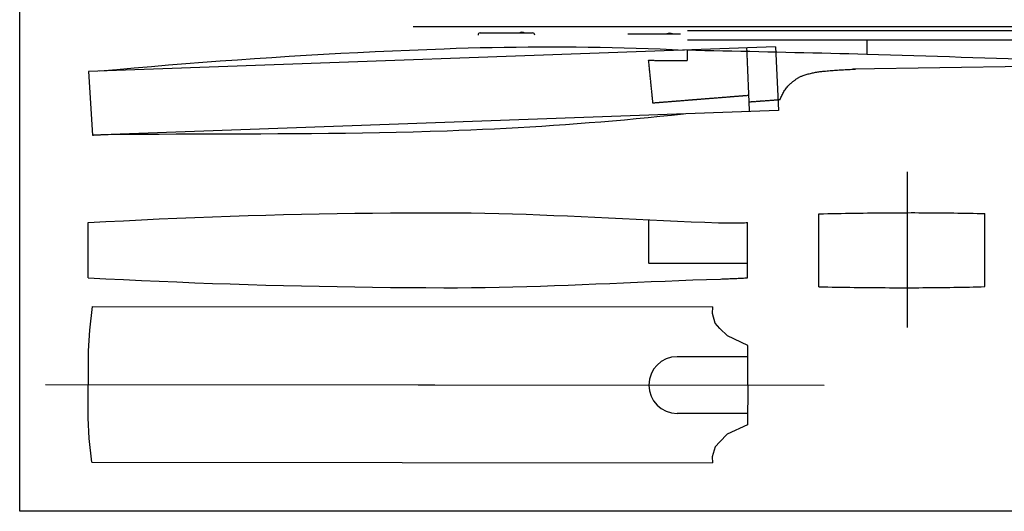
# Model space of a CAD drawing. Extents: x -330 to 789, y -284 to 512.
# Tile 1 of 10: x -330 to 366, y -284 to 63. Entities that reach past the tile are written whole.
import ezdxf

# ---------------------------------------------------------------- set-up
doc = ezdxf.new("R2010")
doc.units = 0
doc.linetypes.add('HIDDEN', pattern=[0.375, 0.25, -0.125])
doc.layers.get('0').update_dxf_attribs({"linetype": 'CONTINUOUS'})
for name, color, linetype in [('Body', 7, 'CONTINUOUS'), ('BodyBlock', 7, 'CONTINUOUS'), ('BORDER', 7, 'CONTINUOUS'), ('NECK', 7, 'CONTINUOUS'), ('TEMPLATE', 7, 'CONTINUOUS'), ('TrussRod', 5, 'CONTINUOUS')]:
    doc.layers.add(name, color=color, linetype=linetype)
doc.layers.get('0').off()

# ---------------------------------------------------------------- blocks, each defined once
blk = doc.blocks.new('*E75')
at = {"color": 7, "linetype": 'CONTINUOUS'}
blk.add_lwpolyline([(57.024316, -60.836687), (69.156525, -59.719058), (81.292346, -58.636269), (93.43163, -57.588329), (105.574227, -56.575247), (117.719984, -55.597035), (129.868753, -54.653701), (142.020382, -53.745255), (154.174721, -52.871707), (166.33162, -52.033066), (178.490927, -51.229343), (190.652493, -50.460547), (202.816166, -49.726687), (214.981796, -49.027775), (227.149234, -48.363818), (239.318327, -47.734828), (251.488926, -47.140813), (263.66088, -46.581784), (275.834038, -46.05775), (288.008251, -45.56872), (300.183367, -45.114706), (308.649123, -44.82874), (317.11664, -44.577785), (325.585701, -44.361838), (334.056089, -44.180899), (342.527586, -44.034967), (350.999976, -43.924041), (359.473042, -43.848118), (367.946566, -43.807199), (376.420332, -43.801282), (384.894123, -43.830365), (393.367721, -43.894447), (401.84091, -43.993528), (410.313472, -44.127606), (418.785191, -44.29668), (427.255849, -44.500749), (435.72523, -44.739811), (444.193117, -45.013866), (452.659291, -45.322911), (461.123537, -45.666947), (469.585638, -46.045971)], dxfattribs=at)
blk = doc.blocks.new('*E76')
at = {"color": 7, "linetype": 'CONTINUOUS'}
blk.add_lwpolyline([(51.931136, -106.125737), (52.485026, -106.093402), (53.039005, -106.062378), (53.593069, -106.032664), (54.147212, -106.00426), (54.70143, -105.977167), (55.255718, -105.951385), (55.810072, -105.926914), (56.364487, -105.903754), (56.918959, -105.881906), (57.473482, -105.861369), (58.028052, -105.842144), (58.582664, -105.82423), (59.137315, -105.807629), (59.691998, -105.79234), (60.246709, -105.778364), (60.801445, -105.765699), (61.356199, -105.754348), (61.910968, -105.74431), (62.465747, -105.735584), (63.020531, -105.728172), (74.982766, -105.597856), (86.94562, -105.495134), (98.908986, -105.415367), (110.872757, -105.353918), (122.836828, -105.306149), (134.801092, -105.267422), (146.765441, -105.233099), (158.729771, -105.198543), (170.693974, -105.159115), (182.657943, -105.110178), (194.621573, -105.047094), (206.584757, -104.965225), (218.547388, -104.859933), (230.50936, -104.72658), (242.470566, -104.560528), (254.4309, -104.357141), (266.390256, -104.111779), (278.348527, -103.819805), (290.305606, -103.476581), (302.261387, -103.077469), (310.621074, -102.762933), (318.980064, -102.418759), (327.338202, -102.044957), (335.69533, -101.64154), (344.051292, -101.208519), (352.40593, -100.745904), (360.759088, -100.253706), (369.110609, -99.731938), (377.460336, -99.18061), (385.808111, -98.599733), (394.153779, -97.989319), (402.497182, -97.349379), (410.838163, -96.679924), (419.176566, -95.980965), (427.512233, -95.252513), (435.845009, -94.49458), (444.174734, -93.707177), (452.501254, -92.890314), (460.824411, -92.044004), (469.144048, -91.168257)], dxfattribs=at)
blk = doc.blocks.new('*E72')
at = {"layer": 'NECK', "color": 7, "linetype": 'CONTINUOUS'}
blk.add_lwpolyline([(537.774952, -86.142852), (538.026612, -85.393098), (538.305074, -84.648647), (538.608598, -83.911123), (538.935444, -83.182149), (539.283873, -82.46335), (539.652144, -81.756348), (540.03852, -81.062769), (540.441258, -80.384236), (540.858621, -79.722372), (541.288867, -79.078802), (541.730258, -78.455149), (542.181054, -77.853038), (542.639515, -77.274092), (543.103901, -76.719936), (543.572473, -76.192192), (544.043491, -75.692485), (544.515215, -75.222438), (544.985905, -74.783677), (545.453823, -74.377823), (545.917227, -74.006502), (546.296707, -73.714663), (546.671528, -73.426081), (547.042951, -73.14101), (547.412238, -72.8597), (547.78065, -72.582405), (548.149449, -72.309376), (548.519895, -72.040865), (548.89325, -71.777125), (549.270776, -71.518408), (549.653733, -71.264965), (550.043383, -71.017049), (550.440987, -70.774911), (550.847806, -70.538805), (551.265103, -70.308982), (551.694137, -70.085695), (552.136171, -69.869194), (552.592466, -69.659733), (553.064283, -69.457564), (553.552882, -69.262938), (554.059527, -69.076108), (554.748714, -68.838397), (555.4475, -68.609977), (556.155024, -68.390792), (556.870422, -68.180788), (557.592834, -67.979908), (558.321398, -67.788099), (559.05525, -67.605304), (559.79353, -67.43147), (560.535375, -67.26654), (561.279923, -67.110459), (562.026312, -66.963173), (562.773681, -66.824626), (563.521167, -66.694763), (564.267908, -66.573529), (565.013042, -66.46087), (565.755707, -66.356728), (566.495042, -66.261051), (567.230184, -66.173782), (567.960271, -66.094866), (568.684441, -66.024249), (569.801791, -65.922343), (570.896873, -65.824867), (571.973337, -65.731627), (573.034832, -65.642428), (574.085006, -65.557075), (575.127507, -65.475375), (576.165986, -65.397132), (577.20409, -65.322153), (578.245469, -65.250243), (579.293771, -65.181208), (580.352645, -65.114853), (581.425741, -65.050984), (582.516706, -64.989407), (583.62919, -64.929926), (584.766841, -64.872348), (585.933308, -64.816479), (587.132241, -64.762123), (588.367287, -64.709087), (589.642096, -64.657176), (590.960317, -64.606195)], dxfattribs=at)
blk = doc.blocks.new('*L110')
at = {"color": 7, "linetype": 'CONTINUOUS'}
for p, q in [((-73.352309, 41.225447), (-73.352309, 46.724092)), ((-67.352309, 46.724092), (-67.352309, 41.225447))]:
    blk.add_line(p, q, dxfattribs=at)
blk = doc.blocks.new('*C111')
at = {"layer": 'BodyBlock', "color": 7, "linetype": 'CONTINUOUS'}
blk.add_lwpolyline([(-281.426123, -79.956786), (-268.883136, -79.270539), (-256.337813, -78.619661), (-243.790305, -78.004157), (-231.240762, -77.42403), (-218.689333, -76.879286), (-206.136169, -76.369927), (-193.581418, -75.895959), (-181.025231, -75.457385), (-168.467757, -75.05421), (-155.909147, -74.686438), (-143.34955, -74.354072), (-130.789115, -74.057118), (-118.227994, -73.795579), (-105.666334, -73.56946), (-93.104287, -73.378764), (-80.542003, -73.223496), (-67.979629, -73.10366), (-55.417318, -73.01926), (-42.855218, -72.970301), (-30.293479, -72.956786), (-20.582526, -72.996511), (-10.872911, -73.10523), (-1.164513, -73.277017), (8.542787, -73.505947), (18.249108, -73.786098), (27.954572, -74.111543), (37.659298, -74.476358), (47.363406, -74.874619), (57.067016, -75.300401), (66.770248, -75.747779), (76.473221, -76.210829), (86.176056, -76.683627), (95.878873, -77.160248), (105.581792, -77.634767), (115.284931, -78.101259), (124.988413, -78.553801), (134.692356, -78.986467), (144.39688, -79.393334), (154.102105, -79.768475), (163.808152, -80.105968), (164.829992, -80.137264), (165.852022, -80.164479), (166.874218, -80.187614), (167.896555, -80.206669), (168.919008, -80.221643), (169.941554, -80.232538), (170.964168, -80.239354), (171.986826, -80.242089), (173.009502, -80.240746), (174.032174, -80.235323), (175.054815, -80.225822), (176.077402, -80.212242), (177.099911, -80.194583), (178.122317, -80.172845), (179.144595, -80.14703), (180.166721, -80.117137), (181.188671, -80.083165), (182.21042, -80.045116), (183.231944, -80.00299), (184.253219, -79.956786)], dxfattribs=at)
blk = doc.blocks.new('*C112')
at = {"layer": 'BodyBlock', "color": 7, "linetype": 'CONTINUOUS'}
blk.add_lwpolyline([(-281.426123, -118.956786), (-268.881733, -119.616199), (-256.335293, -120.243063), (-243.78693, -120.837375), (-231.236771, -121.399132), (-218.684943, -121.928329), (-206.131573, -122.424964), (-193.576788, -122.889032), (-181.020714, -123.320531), (-168.463478, -123.719456), (-155.905207, -124.085805), (-143.346029, -124.419573), (-130.786068, -124.720757), (-118.225454, -124.989354), (-105.664311, -125.22536), (-93.102768, -125.428771), (-80.540951, -125.599584), (-67.978987, -125.737796), (-55.417002, -125.843402), (-42.855124, -125.9164), (-30.293479, -125.956786), (-20.517861, -125.944297), (-10.743101, -125.872494), (-0.969133, -125.746093), (8.80411, -125.569809), (18.576695, -125.348357), (28.348688, -125.086452), (38.120155, -124.78881), (47.891163, -124.460146), (57.661779, -124.105175), (67.43207, -123.728611), (77.202101, -123.335171), (86.97194, -122.92957), (96.741653, -122.516522), (106.511307, -122.100744), (116.280968, -121.686949), (126.050703, -121.279854), (135.820578, -120.884173), (145.59066, -120.504622), (155.361016, -120.145916), (165.131712, -119.81277), (166.08822, -119.780982), (167.044695, -119.748034), (168.001135, -119.713926), (168.957538, -119.67866), (169.913902, -119.642233), (170.870224, -119.604648), (171.826503, -119.565904), (172.782737, -119.526), (173.738923, -119.484938), (174.695059, -119.442716), (175.651143, -119.399336), (176.607173, -119.354797), (177.563147, -119.3091), (178.519063, -119.262244), (179.474919, -119.21423), (180.430712, -119.165057), (181.386441, -119.114726), (182.342103, -119.063238), (183.297696, -119.010591), (184.253219, -118.956786)], dxfattribs=at)
blk = doc.blocks.new('*C115')
at = {"layer": 'BodyBlock', "color": 7, "linetype": 'CONTINUOUS'}
blk.add_lwpolyline([(234.707941, -73.801767), (237.822015, -73.724117), (240.936199, -73.650193), (244.050488, -73.579996), (247.164874, -73.513524), (250.279351, -73.450778), (253.393911, -73.391758), (256.50855, -73.336465), (259.623258, -73.284898), (262.738031, -73.237058), (265.852861, -73.192944), (268.967741, -73.152557), (272.082665, -73.115896), (275.197627, -73.082963), (278.312619, -73.053756), (281.427634, -73.028276), (284.542667, -73.006524), (287.657711, -72.988498), (290.772758, -72.9742), (293.887802, -72.963629), (297.002836, -72.956786), (299.748556, -72.954261), (302.494299, -72.955463), (305.240059, -72.960393), (307.985827, -72.96905), (310.731596, -72.981434), (313.477358, -72.997545), (316.223106, -73.017384), (318.968832, -73.04095), (321.714529, -73.068242), (324.460188, -73.099262), (327.205803, -73.134008), (329.951366, -73.172481), (332.696869, -73.21468), (335.442304, -73.260606), (338.187665, -73.310258), (340.932943, -73.363636), (343.67813, -73.420741), (346.42322, -73.481572), (349.168205, -73.546128), (351.913077, -73.614411)], dxfattribs=at)
blk = doc.blocks.new('*C116')
at = {"layer": 'BodyBlock', "color": 7, "linetype": 'CONTINUOUS'}
blk.add_lwpolyline([(234.707941, -125.308376), (237.822172, -125.374012), (240.936493, -125.436153), (244.050897, -125.494797), (247.165378, -125.549945), (250.279932, -125.601597), (253.394551, -125.649752), (256.50923, -125.694412), (259.623963, -125.735574), (262.738745, -125.773241), (265.853569, -125.80741), (268.968429, -125.838084), (272.083319, -125.86526), (275.198235, -125.88894), (278.313169, -125.909123), (281.428115, -125.925809), (284.543069, -125.938999), (287.658024, -125.948691), (290.772974, -125.954887), (293.887913, -125.957585), (297.002836, -125.956786), (299.748608, -125.952792), (302.494392, -125.9453), (305.240183, -125.934312), (307.985973, -125.919826), (310.731756, -125.901843), (313.477524, -125.880364), (316.223272, -125.855388), (318.968993, -125.826915), (321.71468, -125.794945), (324.460326, -125.759479), (327.205924, -125.720516), (329.951469, -125.678057), (332.696953, -125.632102), (335.442369, -125.58265), (338.187711, -125.529703), (340.932973, -125.473259), (343.678147, -125.41332), (346.423227, -125.349885), (349.168206, -125.282954), (351.913077, -125.212527)], dxfattribs=at)
blk = doc.blocks.new('*C117')
at = {"layer": 'TrussRod', "color": 5, "linetype": 'CONTINUOUS'}
blk.add_lwpolyline([(141.453453, 41.978641), (147.803141, 41.842354), (154.152808, 41.705052), (160.502454, 41.566733), (166.852078, 41.427399), (173.20168, 41.287049), (179.55126, 41.145682), (185.900817, 41.0033), (192.250352, 40.859902), (198.599864, 40.715488), (204.949353, 40.570058), (211.298819, 40.423612), (217.648261, 40.276151), (223.997679, 40.127673), (230.347074, 39.97818), (236.696443, 39.827671), (243.045789, 39.676146), (249.395109, 39.523605), (255.744404, 39.370048), (262.093674, 39.215475), (268.442919, 39.059887), (276.774722, 38.843842), (285.106242, 38.607643), (293.437524, 38.354667), (301.768614, 38.088292), (310.099558, 37.811894), (318.4304, 37.528852), (326.761186, 37.242542), (335.091961, 36.956343), (343.422772, 36.67363), (351.753663, 36.397782), (360.08468, 36.132177), (368.415868, 35.880191), (376.747274, 35.645201), (385.078941, 35.430586), (393.410916, 35.239723), (401.743244, 35.075988), (410.075971, 34.94276), (418.409141, 34.843415), (426.742801, 34.781332), (435.076996, 34.759887), (443.264463, 34.770644), (451.452128, 34.802914), (459.639905, 34.856694), (467.827711, 34.931982), (476.01546, 35.028776), (484.203068, 35.147074), (492.39045, 35.286873), (500.577521, 35.448172), (508.764197, 35.630967), (516.950393, 35.835258), (525.136025, 36.061041), (533.321007, 36.308314), (541.505255, 36.577076), (549.688685, 36.867323), (557.871212, 37.179054), (566.05275, 37.512267), (574.233216, 37.866958), (582.412525, 38.243127), (590.590591, 38.640771), (598.767331, 39.059887)], dxfattribs=at)

msp = doc.modelspace()

# ---------------------------------------------------------------- linework, layer by layer
at = {"layer": 'Body', "color": 7, "linetype": 'CONTINUOUS'}
for p, q in [((204.064801, 44.255199, -2), (-281.238457, 26.856614, -2)), ((204.064801, 44.255199, -2), (206.072967, -0.779262, -2)), ((-281.238458, 26.856614, -2), (-278.269016, -18.143383, -2)), ((206.072967, -0.779262, -2), (-278.269016, -18.143383, -2))]:
    msp.add_line(p, q, dxfattribs=at)
at = {"layer": 'BodyBlock', "color": 1, "linetype": 'CONTINUOUS'}
for p, q in [((297.002836, -44.147359), (297.002836, -154.161223)), ((-281.426123, -194.257634), (184.377455, -194.736243))]:
    msp.add_line(p, q, dxfattribs=at)
at = {"layer": 'BodyBlock', "color": 7, "linetype": 'CONTINUOUS'}
for p, q in [((234.707941, -125.308376), (234.707941, -73.801767)), ((351.913077, -125.212527), (351.913077, -73.614411)), ((-281.426123, -118.956786), (-281.426123, -79.956786)), ((184.253219, -118.956786), (184.253219, -79.956786)), ((-278.588905, -139.131353), (-280.511391, -155.953107)), ((-278.588905, -139.131353), (159.648798, -139.581637)), ((159.397169, -144.110969), (159.648798, -139.581637)), ((161.435709, -151.042004), (159.397169, -144.110969)), ((164.697372, -154.711375), (161.435709, -151.042004)), ((-280.511391, -155.953107), (-281.351578, -170.656374)), ((169.997574, -160.011577), (164.697372, -154.711375)), ((184.394657, -166.720738), (169.997574, -160.011577)), ((184.377455, -194.736243), (184.394657, -166.720738)), ((-281.351578, -170.656374), (-281.351578, -182.839081)), ((-281.351578, -182.839081), (-281.426123, -194.257634)), ((-311.600034, -194.226631), (238.468703, -194.791821)), ((-281.375043, -205.676317), (-281.426123, -194.257634)), ((184.377455, -194.736243), (184.337086, -222.751723)), ((-281.400078, -217.858998), (-281.375043, -205.676317)), ((-280.590108, -232.563961), (-281.400078, -217.858998)), ((169.926246, -229.431284), (164.615163, -234.720584)), ((184.337086, -222.751723), (169.926246, -229.431284)), ((-278.723899, -249.196189), (-280.590108, -232.563961)), ((164.615163, -234.720584), (161.345966, -238.383245)), ((161.345966, -238.383245), (159.293188, -245.310075)), ((-278.723899, -249.196189), (159.525162, -249.646485)), ((159.293188, -245.310075), (159.525162, -249.646485))]:
    msp.add_line(p, q, dxfattribs=at)
at = {"layer": 'BodyBlock', "color": 7, "linetype": 'HIDDEN'}
msp.add_lwpolyline([(114.401506, -78.592738), (114.401506, -108.592738), (184.280981, -108.605065)], dxfattribs=at)
at = {"layer": 'BORDER', "color": 7, "linetype": 'CONTINUOUS'}
msp.add_polyline3d([(-329.751279, 512.449514, -2), (789.082544, 512.449514, -2), (789.082544, -283.904317, -2), (-329.751279, -283.904317, -2), (-329.751279, 512.449514, -2), (-329.751279, 512.449514, -2)], close=True, dxfattribs=at)
at = {"layer": 'NECK', "color": 1, "linetype": 'CONTINUOUS'}
msp.add_line((598.201757, 58.234723, -2), (-51.93315, 58.220296, -2), dxfattribs=at)
at = {"layer": 'NECK', "color": 7, "linetype": 'CONTINUOUS'}
for p, q in [((141.951997, 55.698236, -2), (599.14035, 55.698236, -2)), ((141.951997, 49.059887, -2), (605.656175, 49.059887, -2)), ((574.589435, 33.392075, -2), (258.49883, 28.429397, -2)), ((184.508703, -174.700421), (134.508703, -174.700421)), ((184.508703, -214.700421), (134.508703, -214.700421))]:
    msp.add_line(p, q, dxfattribs=at)
at = {"layer": 'NECK', "color": 7, "linetype": 'HIDDEN'}
for p, q in [((183.56569, 43.592911, -2), (185.441246, -1.535519, -2)), ((207.335748, 6.709379, -2), (185.161712, 5.104187, -2))]:
    msp.add_line(p, q, dxfattribs=at)
msp.add_polyline3d([(184.967518, 9.778296, -2), (117.465472, 4.397184, -2), (114.40162, 34.666258, -2), (141.951997, 34.510607, -2), (141.935165, 41.899377, -2)], dxfattribs=at)
at = {"layer": 'NECK', "color": 7, "linetype": 'CONTINUOUS'}
msp.add_arc((134.508703, -194.700421), 20, 90, 270, dxfattribs=at)
at = {"layer": 'TEMPLATE', "color": 7, "linetype": 'CONTINUOUS'}
for p, q in [((-4.578068, 53.979133), (32.472092, 53.979133)), ((99.782948, 53.327258), (136.833107, 53.327258))]:
    msp.add_line(p, q, dxfattribs=at)
for centre, radius, start, end in [((-4.578068, 52.479133), 1.5, 90, 180), ((24.935242, 50.580554), 3.882415, 60.000002, 120.000003), ((32.472092, 52.479133), 1.5, 0, 90), ((129.296257, 49.92868), 3.882415, 60.000002, 120.000003)]:
    msp.add_arc(centre, radius, start, end, dxfattribs=at)
at = {"layer": 'TrussRod', "color": 5, "linetype": 'CONTINUOUS'}
msp.add_line((268.442919, 49.059887, -2), (268.442919, 39.059887), dxfattribs=at)

# ---------------------------------------------------------------- block references
at = {"color": 7, "linetype": 'CONTINUOUS'}
msp.add_blockref('*L110', (0, 0), dxfattribs=at)
at = {"layer": 'Body', "color": 7, "linetype": 'CONTINUOUS'}
for name in ['*E75', '*E76']:
    msp.add_blockref(name, (-330.200152, 87.982354, -2), dxfattribs=at)
at = {"layer": 'BodyBlock', "color": 7, "linetype": 'CONTINUOUS'}
for name in ['*C111', '*C115', '*C112', '*C116']:
    msp.add_blockref(name, (0, 0), dxfattribs=at)
at = {"layer": 'NECK', "color": 7, "linetype": 'CONTINUOUS'}
msp.add_blockref('*E72', (-330.450137, 93.003259, -2), dxfattribs=at)
at = {"layer": 'TrussRod', "color": 5, "linetype": 'CONTINUOUS'}
msp.add_blockref('*C117', (0, 0), dxfattribs=at)

doc.saveas('drawing.dxf')
